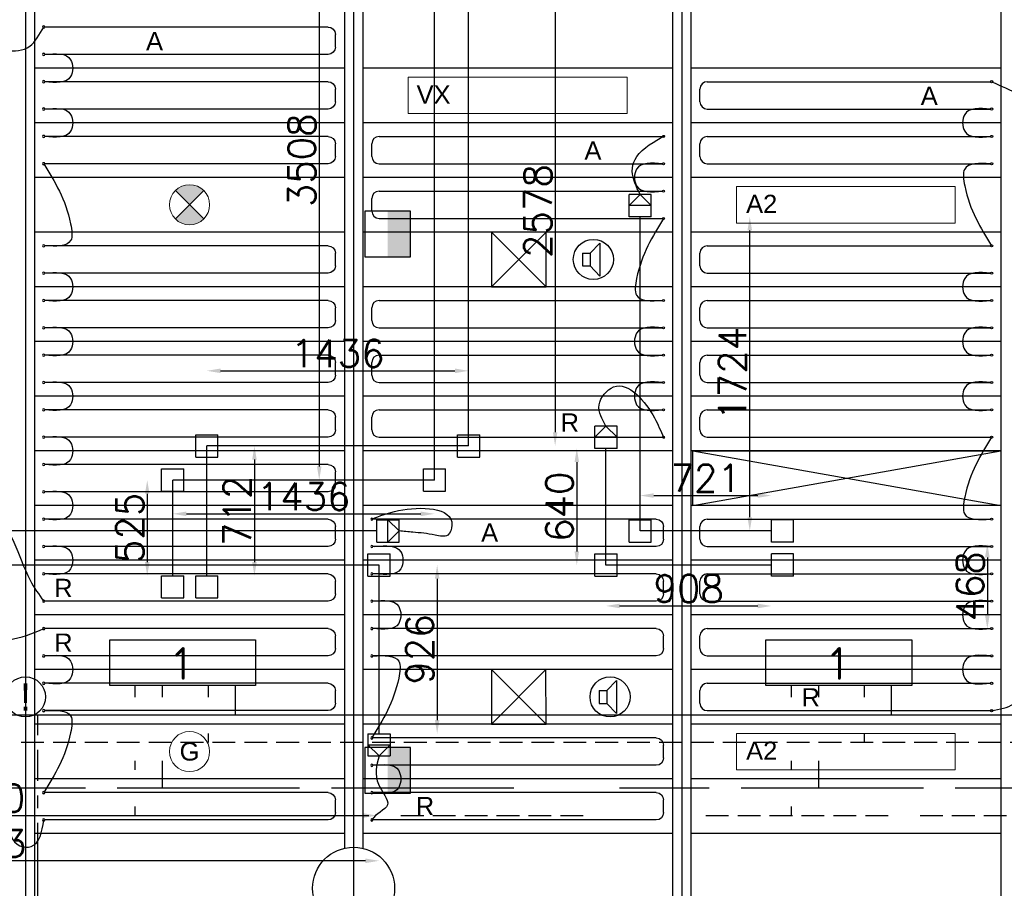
# Model space of a CAD drawing. Extents: x 7383 to 741080, y -570072 to -203000.
# Tile 17 of 43: x 468606 to 474007, y -283153 to -278387. Entities that reach past the tile are written whole.
import ezdxf

# ---------------------------------------------------------------- set-up
doc = ezdxf.new("R2010")
doc.units = 0
doc.header["$LTSCALE"] = 25
for name, pattern in [('2322105', [47, 40, -7]), ('2322106', [47, 5, -2, 5, -2, 5, -2, 5, -2, 5, -2, 5, -7]), ('2322107', [2000, 1000, 1000]), ('2322108', [7, 5, -2])]:
    doc.linetypes.add(name, pattern=pattern)
doc.layers.get('0').update_dxf_attribs({"linetype": 'CONTINUOUS'})
doc.layers.get('DEFPOINTS').update_dxf_attribs({"linetype": 'CONTINUOUS'})
for name, color, linetype in [('60', 7, 'CONTINUOUS'), ('KP-bandraster', 5, 'CONTINUOUS'), ('KP-koppelingen', 6, 'CONTINUOUS'), ('KP-leidingen(aanvoer)', 5, 'CONTINUOUS'), ('KP-leidingen(retour)', 1, 'CONTINUOUS'), ('KP-Lucht aanvoer', 6, 'CONTINUOUS'), ('KP-lucht centreline', 2, 'CONTINUOUS'), ('KP-maatvoering', 7, 'CONTINUOUS'), ('KP-Melders', 3, 'CONTINUOUS'), ('KP-panelen', 1, 'CONTINUOUS'), ('KP-registers', 4, 'CONTINUOUS'), ('KP-slangen', 7, 'CONTINUOUS'), ('KP-tekst', 7, 'CONTINUOUS'), ('SYM-W', 7, 'CONTINUOUS'), ('Thermostaat', 160, 'CONTINUOUS'), ('WL5501--', 130, 'CONTINUOUS'), ('WL5502--', 130, 'CONTINUOUS'), ('WL561---_AANVOER', 10, 'CONTINUOUS'), ('WL561---_RETOUR', 10, 'CONTINUOUS')]:
    doc.layers.add(name, color=color, linetype=linetype)
doc.layers.add('KP-Verlichting', color=2, linetype='CONTINUOUS', lineweight=18)
doc.styles.add('arial', font='ARIAL.TTF')
doc.styles.add('BURO-018', font='ISO96.shx', dxfattribs={"height": 90})
doc.styles.add('ISO', font='ISO.SHX')
doc.styles.add('VERWOL-1', font='ROMANS.SHX')
doc.dimstyles.new('MARTIN', dxfattribs={"dimscale": 0, "dimtxt": 50, "dimasz": 75, "dimexe": 4, "dimexo": 4, "dimgap": 20, "dimtad": 1, "dimdec": 0, "dimrnd": 0.01, "dimzin": 1, "dimdsep": 46, "dimtxsty": 'VERWOL-1', "dimcen": -25, "dimdle": 1, "dimclrd": 7, "dimclre": 2, "dimclrt": 7, "dimadec": 0, "dimazin": 0, "dimtfac": 1, "dimtdec": 0, "dimtix": 1, "dimtofl": 0, "dimtmove": 0, "dimatfit": 3, "dimldrblk": 'OBLIQUE', "dimfxl": 0, "dimtvp": 33.333333, "dimtolj": 1, "dimtzin": 1, "dimarcsym": 0})

# ---------------------------------------------------------------- blocks, each defined once
blk = doc.blocks.new('Register A')
at = {"layer": 'KP-registers', "linetype": 'Continuous'}
for p, q in [((90, 225), (1644, 225)), ((50, 115), (50, 185)), ((90, 75), (1644, 75))]:
    blk.add_line(p, q, dxfattribs=at)
for centre in [(1650, 225), (1650, 75)]:
    blk.add_circle(centre, 6, dxfattribs=at)
for centre, start, end in [((90, 185), 90, 180), ((90, 115), 180, 270)]:
    blk.add_arc(centre, 40, start, end, dxfattribs=at)
blk = doc.blocks.new('*D1531')
at = {"layer": 'DEFPOINTS', "color": 0, "linetype": 'Continuous', "transparency": 16777216}
for p in [(470577.4, -281379.1), (470577.4, -282304.8), (470896.1, -282304.8)]:
    blk.add_point(p, dxfattribs=at)
at = {"layer": 'KP-maatvoering', "color": 7, "linetype": 'Continuous', "lineweight": -2, "transparency": 16777216}
blk.add_line((470896.1, -281454.1), (470896.1, -282229.8), dxfattribs=at)
at = {"layer": 'KP-maatvoering', "color": 7, "linetype": 'Continuous', "transparency": 16777216}
for points in [[(470883.6, -281454.1), (470908.6, -281454.1), (470896.1, -281379.1)], [(470883.6, -282229.8), (470908.6, -282229.8), (470896.1, -282304.8)]]:
    blk.add_solid(points, dxfattribs=at)
at = {"layer": 'KP-maatvoering', "color": 7, "linetype": 'Continuous', "transparency": 16777216, "insert": (470801.1, -281842), "char_height": 150, "attachment_point": 5, "rotation": 90, "style": 'VERWOL-1'}
blk.add_mtext('\\A1;926', dxfattribs=at)
blk = doc.blocks.new('_OBLIQUE')
at = {"color": 0, "linetype": 'ByBlock'}
blk.add_line((-0.5, -0.5), (0.5, 0.5), dxfattribs=at)
blk = doc.blocks.new('*D1532')
at = {"layer": 'DEFPOINTS', "color": 0, "linetype": 'Continuous', "transparency": 16777216}
for p in [(472729.9, -280997.9), (472009.3, -281131), (472729.9, -281191.9)]:
    blk.add_point(p, dxfattribs=at)
at = {"layer": 'KP-maatvoering', "color": 7, "linetype": 'Continuous', "lineweight": -2, "transparency": 16777216}
blk.add_line((472084.3, -280997.9), (472654.9, -280997.9), dxfattribs=at)
at = {"layer": 'KP-maatvoering', "color": 7, "linetype": 'Continuous', "transparency": 16777216}
for points in [[(472084.3, -280985.4), (472084.3, -281010.4), (472009.3, -280997.9)], [(472654.9, -280985.4), (472654.9, -281010.4), (472729.9, -280997.9)]]:
    blk.add_solid(points, dxfattribs=at)
at = {"layer": 'KP-maatvoering', "color": 7, "linetype": 'Continuous', "transparency": 16777216, "insert": (472369.6, -280902.9), "char_height": 150, "attachment_point": 5, "style": 'VERWOL-1'}
blk.add_mtext('\\A1;721', dxfattribs=at)
blk = doc.blocks.new('*D1533')
at = {"layer": 'DEFPOINTS', "color": 0, "linetype": 'Continuous', "transparency": 16777216}
for p in [(472009.3, -279468.1), (472611, -279468.1), (472070.1, -281191.9)]:
    blk.add_point(p, dxfattribs=at)
at = {"layer": 'KP-maatvoering', "color": 7, "linetype": 'Continuous', "lineweight": -2, "transparency": 16777216}
blk.add_line((472611, -281116.9), (472611, -279543.1), dxfattribs=at)
at = {"layer": 'KP-maatvoering', "color": 7, "linetype": 'Continuous', "transparency": 16777216}
for points in [[(472598.5, -279543.1), (472623.5, -279543.1), (472611, -279468.1)], [(472598.5, -281116.9), (472623.5, -281116.9), (472611, -281191.9)]]:
    blk.add_solid(points, dxfattribs=at)
at = {"layer": 'KP-maatvoering', "color": 7, "linetype": 'Continuous', "transparency": 16777216, "insert": (472516, -280330), "char_height": 150, "attachment_point": 5, "rotation": 90, "style": 'VERWOL-1'}
blk.add_mtext('\\A1;1724', dxfattribs=at)
blk = doc.blocks.new('*D1534')
at = {"layer": 'DEFPOINTS', "color": 0, "linetype": 'Continuous', "transparency": 16777216}
for p in [(471822.1, -280739.1), (471662.1, -281379.1), (471822.1, -281379.1)]:
    blk.add_point(p, dxfattribs=at)
at = {"layer": 'KP-maatvoering', "color": 7, "linetype": 'Continuous', "lineweight": -2, "transparency": 16777216}
blk.add_line((471662.1, -280814.1), (471662.1, -281304.1), dxfattribs=at)
at = {"layer": 'KP-maatvoering', "color": 7, "linetype": 'Continuous', "transparency": 16777216}
for points in [[(471649.6, -280814.1), (471674.6, -280814.1), (471662.1, -280739.1)], [(471649.6, -281304.1), (471674.6, -281304.1), (471662.1, -281379.1)]]:
    blk.add_solid(points, dxfattribs=at)
at = {"layer": 'KP-maatvoering', "color": 7, "linetype": 'Continuous', "transparency": 16777216, "insert": (471567.1, -281059.1), "char_height": 150, "attachment_point": 5, "rotation": 90, "style": 'VERWOL-1'}
blk.add_mtext('\\A1;640', dxfattribs=at)
blk = doc.blocks.new('*D1535')
at = {"layer": 'DEFPOINTS', "color": 0, "linetype": 'Continuous', "transparency": 16777216}
for p in [(471822.1, -281379.1), (472729.9, -281379.1), (472729.9, -281603.6)]:
    blk.add_point(p, dxfattribs=at)
at = {"layer": 'KP-maatvoering', "color": 7, "linetype": 'Continuous', "lineweight": -2, "transparency": 16777216}
blk.add_line((471897.1, -281603.6), (472654.9, -281603.6), dxfattribs=at)
at = {"layer": 'KP-maatvoering', "color": 7, "linetype": 'Continuous', "transparency": 16777216}
for points in [[(471897.1, -281591.1), (471897.1, -281616.1), (471822.1, -281603.6)], [(472654.9, -281591.1), (472654.9, -281616.1), (472729.9, -281603.6)]]:
    blk.add_solid(points, dxfattribs=at)
at = {"layer": 'KP-maatvoering', "color": 7, "linetype": 'Continuous', "transparency": 16777216, "insert": (472276, -281508.6), "char_height": 150, "attachment_point": 5, "style": 'VERWOL-1'}
blk.add_mtext('\\A1;908', dxfattribs=at)
blk = doc.blocks.new('*D1540')
at = {"layer": 'DEFPOINTS', "color": 0, "linetype": 'Continuous', "transparency": 16777216}
for p in [(474177.4, -281261.9), (473914.3, -281729.7), (474177.4, -281729.7)]:
    blk.add_point(p, dxfattribs=at)
at = {"layer": 'KP-maatvoering', "color": 7, "linetype": 'Continuous', "lineweight": -2, "transparency": 16777216}
blk.add_line((473914.3, -281336.9), (473914.3, -281654.7), dxfattribs=at)
at = {"layer": 'KP-maatvoering', "color": 7, "linetype": 'Continuous', "transparency": 16777216}
for points in [[(473901.8, -281336.9), (473926.8, -281336.9), (473914.3, -281261.9)], [(473901.8, -281654.7), (473926.8, -281654.7), (473914.3, -281729.7)]]:
    blk.add_solid(points, dxfattribs=at)
at = {"layer": 'KP-maatvoering', "color": 7, "linetype": 'Continuous', "transparency": 16777216, "insert": (473819.3, -281495.8), "char_height": 150, "attachment_point": 5, "rotation": 90, "style": 'VERWOL-1'}
blk.add_mtext('\\A1;468', dxfattribs=at)
blk = doc.blocks.new('*D1639')
at = {"layer": 'DEFPOINTS', "color": 0, "linetype": 'Continuous', "transparency": 16777216}
for p in [(470881.4, -277404.4), (470249, -280912.8), (470881.4, -280912.8)]:
    blk.add_point(p, dxfattribs=at)
at = {"layer": 'KP-maatvoering', "color": 7, "linetype": 'Continuous', "lineweight": -2, "transparency": 16777216}
blk.add_line((470249, -277479.4), (470249, -280837.8), dxfattribs=at)
at = {"layer": 'KP-maatvoering', "color": 7, "linetype": 'Continuous', "transparency": 16777216}
for points in [[(470236.5, -277479.4), (470261.5, -277479.4), (470249, -277404.4)], [(470236.5, -280837.8), (470261.5, -280837.8), (470249, -280912.8)]]:
    blk.add_solid(points, dxfattribs=at)
at = {"layer": 'KP-maatvoering', "color": 7, "linetype": 'Continuous', "transparency": 16777216, "insert": (470154, -279158.6), "char_height": 150, "attachment_point": 5, "rotation": 90, "style": 'VERWOL-1'}
blk.add_mtext('\\A1;3508', dxfattribs=at)
blk = doc.blocks.new('*D1641')
at = {"layer": 'DEFPOINTS', "color": 0, "linetype": 'Continuous', "transparency": 16777216}
for p in [(471129.5, -278147.8), (471129.4, -280725.6), (471543.2, -280725.6)]:
    blk.add_point(p, dxfattribs=at)
at = {"layer": 'KP-maatvoering', "color": 7, "linetype": 'Continuous', "lineweight": -2, "transparency": 16777216}
blk.add_line((471543.2, -278222.8), (471543.2, -280650.6), dxfattribs=at)
at = {"layer": 'KP-maatvoering', "color": 7, "linetype": 'Continuous', "transparency": 16777216}
for points in [[(471530.7, -278222.8), (471555.7, -278222.8), (471543.2, -278147.8)], [(471530.7, -280650.6), (471555.7, -280650.6), (471543.2, -280725.6)]]:
    blk.add_solid(points, dxfattribs=at)
at = {"layer": 'KP-maatvoering', "color": 7, "linetype": 'Continuous', "transparency": 16777216, "insert": (471448.2, -279436.7), "char_height": 150, "attachment_point": 5, "rotation": 90, "style": 'VERWOL-1'}
blk.add_mtext('\\A1;2578', dxfattribs=at)
blk = doc.blocks.new('*D1642')
at = {"layer": 'DEFPOINTS', "color": 0, "linetype": 'Continuous', "transparency": 16777216}
for p in [(471068.6, -280313.6), (469632.5, -280725.6), (471068.6, -280725.6)]:
    blk.add_point(p, dxfattribs=at)
at = {"layer": 'KP-maatvoering', "color": 7, "linetype": 'Continuous', "lineweight": -2, "transparency": 16777216}
blk.add_line((469707.5, -280313.6), (470993.6, -280313.6), dxfattribs=at)
at = {"layer": 'KP-maatvoering', "color": 7, "linetype": 'Continuous', "transparency": 16777216}
for points in [[(469707.5, -280301.1), (469707.5, -280326.1), (469632.5, -280313.6)], [(470993.6, -280301.1), (470993.6, -280326.1), (471068.6, -280313.6)]]:
    blk.add_solid(points, dxfattribs=at)
at = {"layer": 'KP-maatvoering', "color": 7, "linetype": 'Continuous', "transparency": 16777216, "insert": (470350.6, -280218.6), "char_height": 150, "attachment_point": 5, "style": 'VERWOL-1'}
blk.add_mtext('\\A1;1436', dxfattribs=at)
blk = doc.blocks.new('*D1643')
at = {"layer": 'DEFPOINTS', "color": 0, "linetype": 'Continuous', "transparency": 16777216}
for p in [(469445.3, -280912.8), (470881.4, -280912.8), (470881.4, -281098.2)]:
    blk.add_point(p, dxfattribs=at)
at = {"layer": 'KP-maatvoering', "color": 7, "linetype": 'Continuous', "lineweight": -2, "transparency": 16777216}
blk.add_line((469520.3, -281098.2), (470806.4, -281098.2), dxfattribs=at)
at = {"layer": 'KP-maatvoering', "color": 7, "linetype": 'Continuous', "transparency": 16777216}
for points in [[(469520.3, -281085.7), (469520.3, -281110.7), (469445.3, -281098.2)], [(470806.4, -281085.7), (470806.4, -281110.7), (470881.4, -281098.2)]]:
    blk.add_solid(points, dxfattribs=at)
at = {"layer": 'KP-maatvoering', "color": 7, "linetype": 'Continuous', "transparency": 16777216, "insert": (470163.4, -281003.2), "char_height": 150, "attachment_point": 5, "style": 'VERWOL-1'}
blk.add_mtext('\\A1;1436', dxfattribs=at)
blk = doc.blocks.new('*D1644')
at = {"layer": 'DEFPOINTS', "color": 0, "linetype": 'Continuous', "transparency": 16777216}
for p in [(469632.5, -280725.6), (469632.5, -281437.8), (469893.7, -281437.8)]:
    blk.add_point(p, dxfattribs=at)
at = {"layer": 'KP-maatvoering', "color": 7, "linetype": 'Continuous', "lineweight": -2, "transparency": 16777216}
blk.add_line((469893.7, -280800.6), (469893.7, -281362.8), dxfattribs=at)
at = {"layer": 'KP-maatvoering', "color": 7, "linetype": 'Continuous', "transparency": 16777216}
for points in [[(469881.2, -280800.6), (469906.2, -280800.6), (469893.7, -280725.6)], [(469881.2, -281362.8), (469906.2, -281362.8), (469893.7, -281437.8)]]:
    blk.add_solid(points, dxfattribs=at)
at = {"layer": 'KP-maatvoering', "color": 7, "linetype": 'Continuous', "transparency": 16777216, "insert": (469798.7, -281081.7), "char_height": 150, "attachment_point": 5, "rotation": 90, "style": 'VERWOL-1'}
blk.add_mtext('\\A1;712', dxfattribs=at)
blk = doc.blocks.new('*D1645')
at = {"layer": 'DEFPOINTS', "color": 0, "linetype": 'Continuous', "transparency": 16777216}
for p in [(469445.3, -280912.8), (469305.6, -281437.8), (469445.3, -281437.8)]:
    blk.add_point(p, dxfattribs=at)
at = {"layer": 'KP-maatvoering', "color": 7, "linetype": 'Continuous', "lineweight": -2, "transparency": 16777216}
blk.add_line((469305.6, -280987.8), (469305.6, -281362.8), dxfattribs=at)
at = {"layer": 'KP-maatvoering', "color": 7, "linetype": 'Continuous', "transparency": 16777216}
for points in [[(469293.1, -280987.8), (469318.1, -280987.8), (469305.6, -280912.8)], [(469293.1, -281362.8), (469318.1, -281362.8), (469305.6, -281437.8)]]:
    blk.add_solid(points, dxfattribs=at)
at = {"layer": 'KP-maatvoering', "color": 7, "linetype": 'Continuous', "transparency": 16777216, "insert": (469210.6, -281175.3), "char_height": 150, "attachment_point": 5, "rotation": 90, "style": 'VERWOL-1'}
blk.add_mtext('\\A1;525', dxfattribs=at)
blk = doc.blocks.new('*D1646')
at = {"layer": 'DEFPOINTS', "color": 0, "linetype": 'Continuous', "transparency": 16777216}
for p in [(466194.8, -281379.1), (470577.4, -281379.1), (466194.8, -283001.8)]:
    blk.add_point(p, dxfattribs=at)
at = {"layer": 'KP-maatvoering', "color": 7, "linetype": 'Continuous', "lineweight": -2, "transparency": 16777216}
blk.add_line((470502.4, -283001.8), (466269.8, -283001.8), dxfattribs=at)
at = {"layer": 'KP-maatvoering', "color": 7, "linetype": 'Continuous', "transparency": 16777216}
for points in [[(466269.8, -282989.3), (466269.8, -283014.3), (466194.8, -283001.8)], [(470502.4, -282989.3), (470502.4, -283014.3), (470577.4, -283001.8)]]:
    blk.add_solid(points, dxfattribs=at)
at = {"layer": 'KP-maatvoering', "color": 7, "linetype": 'Continuous', "transparency": 16777216, "insert": (468386.1, -282906.8), "char_height": 150, "attachment_point": 5, "style": 'VERWOL-1'}
blk.add_mtext('\\A1;4383', dxfattribs=at)
blk = doc.blocks.new('*D1647')
at = {"layer": 'DEFPOINTS', "color": 0, "linetype": 'Continuous', "transparency": 16777216}
for p in [(466194.8, -281191.9), (470565.1, -281191.9), (470565.1, -282753.3)]:
    blk.add_point(p, dxfattribs=at)
at = {"layer": 'KP-maatvoering', "color": 7, "linetype": 'Continuous', "lineweight": -2, "transparency": 16777216}
blk.add_line((466269.8, -282753.3), (470490.1, -282753.3), dxfattribs=at)
at = {"layer": 'KP-maatvoering', "color": 7, "linetype": 'Continuous', "transparency": 16777216}
for points in [[(466269.8, -282740.8), (466269.8, -282765.8), (466194.8, -282753.3)], [(470490.1, -282740.8), (470490.1, -282765.8), (470565.1, -282753.3)]]:
    blk.add_solid(points, dxfattribs=at)
at = {"layer": 'KP-maatvoering', "color": 7, "linetype": 'Continuous', "transparency": 16777216, "insert": (468379.9, -282658.3), "char_height": 150, "attachment_point": 5, "style": 'VERWOL-1'}
blk.add_mtext('\\A1;4370', dxfattribs=at)
blk = doc.blocks.new('SW30485012')
at = {"color": 0, "linetype": 'Continuous'}
for p, q in [((-2.5, 2.5), (-2.5, -2.5)), ((2.5, 2.5), (-2.5, 2.5)), ((2.5, -2.5), (2.5, 2.5)), ((-2.5, -2.5), (2.5, -2.5))]:
    blk.add_line(p, q, dxfattribs=at)
blk.add_solid([(-2.5, 0), (2.5, 0), (-2.5, -2.5), (2.5, -2.5)], dxfattribs=at)
at = {"color": 0, "linetype": 'Continuous', "style": 'BURO-018', "flags": 1}
blk.add_attdef('W_ID', (0, 0), '', height=1.8, dxfattribs=at)

msp = doc.modelspace()

# ---------------------------------------------------------------- hatches: boundary and pattern name
at = {"layer": 'KP-Verlichting', "linetype": 'Continuous'}
h = msp.add_hatch(color=256, dxfattribs=at)
h.paths.add_polyline_path([(469459.9, -279324.9), (469537.6, -279402.6), (469615.4, -279324.9, 0.414214)])
h.paths.add_polyline_path([(469459.9, -279480.4, 0.414214), (469615.4, -279480.4), (469537.6, -279402.6)])

# ---------------------------------------------------------------- linework, layer by layer
at = {"layer": 'KP-bandraster', "linetype": 'Continuous'}
for p, q in [((468687.6, -276102.6), (468687.6, -283602.6)), ((472187.6, -276102.6), (472187.6, -283602.6)), ((472287.6, -276102.6), (472287.6, -283602.6)), ((473987.6, -276102.6), (473987.6, -283602.6)), ((470387.6, -276772), (470387.6, -282933.3)), ((470487.6, -276772), (470487.6, -282933.3))]:
    msp.add_line(p, q, dxfattribs=at)
msp.add_circle((470437.6, -283152.6), 225, dxfattribs=at)
at = {"layer": 'KP-koppelingen', "linetype": 'Continuous'}
for p, q in [((471948.5, -279468.1), (471948.5, -279346.4)), ((472070.2, -279346.4), (471948.5, -279346.4)), ((471948.5, -279407.2), (472009.3, -279346.4)), ((472009.3, -279346.4), (472070.1, -279407.3)), ((472070.1, -279468.1), (472070.2, -279346.4)), ((472070.1, -279407.3), (471948.5, -279407.2)), ((472070.1, -279468.1), (471948.5, -279468.1)), ((471761.3, -280739.1), (471761.3, -280617.5)), ((471883, -280617.5), (471761.3, -280617.5)), ((471761.3, -280678.3), (471822.1, -280617.5)), ((471822.1, -280617.5), (471882.9, -280678.3)), ((471882.9, -280739.2), (471883, -280617.5)), ((469571.7, -280786.4), (469571.7, -280664.7)), ((469571.7, -280664.7), (469693.4, -280664.7)), ((469693.4, -280786.4), (469693.4, -280664.7)), ((471007.8, -280786.4), (471007.8, -280664.7)), ((471007.8, -280664.7), (471129.4, -280664.7)), ((471129.4, -280786.4), (471129.4, -280664.7)), ((471882.9, -280678.3), (471761.3, -280678.3)), ((471882.9, -280739.2), (471761.3, -280739.1)), ((469571.7, -280786.4), (469693.4, -280786.4)), ((471007.8, -280786.4), (471129.4, -280786.4)), ((469384.5, -280973.6), (469384.5, -280851.9)), ((469384.5, -280851.9), (469506.2, -280851.9)), ((469506.2, -280973.6), (469506.2, -280851.9)), ((470820.6, -280973.6), (470820.6, -280851.9)), ((470820.6, -280851.9), (470942.2, -280851.9)), ((470942.2, -280973.6), (470942.2, -280851.9)), ((469384.5, -280973.6), (469506.2, -280973.6)), ((470820.6, -280973.6), (470942.2, -280973.6)), ((470565.1, -281252.7), (470565.1, -281131)), ((470565.1, -281131), (470686.8, -281131.1)), ((470625.9, -281252.7), (470626, -281131.1)), ((470626, -281131.1), (470686.8, -281191.9)), ((470686.7, -281252.7), (470686.8, -281131.1)), ((471948.5, -281252.7), (471948.5, -281131)), ((471948.5, -281131), (472070.1, -281131.1)), ((472070.1, -281252.7), (472070.1, -281131.1)), ((472729.9, -281252.7), (472729.9, -281131)), ((472851.6, -281131.1), (472729.9, -281131)), ((472851.6, -281252.7), (472851.6, -281131.1)), ((470686.8, -281191.9), (470625.9, -281252.7)), ((470565.1, -281252.7), (470686.7, -281252.7)), ((471948.5, -281252.7), (472070.1, -281252.7)), ((472851.6, -281252.7), (472729.9, -281252.7)), ((470516.6, -281439.9), (470516.6, -281318.2)), ((470516.6, -281318.2), (470638.2, -281318.3)), ((470638.2, -281439.9), (470638.2, -281318.3)), ((471761.3, -281439.9), (471761.3, -281318.2)), ((471761.3, -281318.2), (471882.9, -281318.3)), ((471882.9, -281439.9), (471882.9, -281318.3)), ((472729.9, -281439.9), (472729.9, -281318.2)), ((472851.6, -281318.3), (472729.9, -281318.2)), ((472851.6, -281439.9), (472851.6, -281318.3)), ((469384.5, -281559.4), (469384.5, -281437.8)), ((469384.5, -281437.8), (469506.2, -281437.8)), ((469506.2, -281559.5), (469506.2, -281437.8)), ((469571.7, -281559.4), (469571.7, -281437.8)), ((469571.7, -281437.8), (469693.4, -281437.8)), ((469693.4, -281559.5), (469693.4, -281437.8)), ((470516.6, -281439.9), (470638.2, -281439.9)), ((471761.3, -281439.9), (471882.9, -281439.9)), ((472851.6, -281439.9), (472729.9, -281439.9)), ((469384.5, -281559.4), (469506.2, -281559.5)), ((469571.7, -281559.4), (469693.4, -281559.5)), ((470516.6, -282304.8), (470516.5, -282426.4)), ((470516.6, -282304.8), (470638.2, -282304.9)), ((470638.2, -282304.9), (470638.2, -282426.5)), ((470516.5, -282365.6), (470638.2, -282365.7)), ((470577.3, -282426.5), (470516.5, -282365.6)), ((470638.2, -282365.7), (470577.3, -282426.5)), ((470516.5, -282426.4), (470638.2, -282426.5))]:
    msp.add_line(p, q, dxfattribs=at)
at = {"layer": 'KP-leidingen(aanvoer)', "linetype": 'Continuous'}
for p, q in [((471068.6, -280725.6), (471068.6, -277591.6)), ((472009.3, -281191.9), (472009.3, -279468.1)), ((469632.5, -281437.8), (469632.5, -280725.6)), ((471068.6, -280725.6), (469632.5, -280725.6)), ((470565.1, -281191.9), (466194.8, -281191.9)), ((472729.9, -281191.9), (472009.3, -281191.9))]:
    msp.add_line(p, q, dxfattribs=at)
at = {"layer": 'KP-leidingen(retour)', "linetype": 'Continuous'}
for p, q in [((470881.4, -280912.8), (470881.4, -277404.4)), ((471822.1, -281379.1), (471822.1, -280739.1)), ((469445.3, -281437.8), (469445.3, -280912.8)), ((470881.4, -280912.8), (469445.3, -280912.8)), ((470577.4, -281379.1), (466194.8, -281379.1)), ((470577.4, -282304.8), (470577.4, -281379.1)), ((472729.9, -281379.1), (471822.1, -281379.1))]:
    msp.add_line(p, q, dxfattribs=at)
at = {"layer": 'KP-Lucht aanvoer', "linetype": 'Continuous'}
for p, q in [((471193.6, -279552.6), (471193.5, -279852.6)), ((471193.5, -279852.6), (471493.3, -279552.6)), ((471493.3, -279552.6), (471193.6, -279552.6)), ((471193.6, -279552.6), (471493.5, -279852.6)), ((471493.5, -279852.6), (471493.3, -279552.6)), ((471193.5, -279852.6), (471493.5, -279852.6)), ((472299, -280752.6), (473987.6, -280752.6)), ((472299, -281052.6), (472299, -280752.6)), ((472299, -280752.6), (473987.6, -281052.6)), ((472299, -281052.6), (473987.6, -280752.6)), ((473987.6, -280752.6), (473987.6, -281052.6)), ((473987.6, -281052.6), (472299, -281052.6)), ((471193.4, -281952.6), (471193.3, -282252.6)), ((471193.3, -282252.6), (471493.1, -281952.6)), ((471493.1, -281952.6), (471193.4, -281952.6)), ((471193.4, -281952.6), (471493.3, -282252.6)), ((471493.3, -282252.6), (471493.1, -281952.6)), ((471193.3, -282252.6), (471493.3, -282252.6))]:
    msp.add_line(p, q, dxfattribs=at)
at = {"layer": 'KP-lucht centreline', "linetype": 'Continuous'}
for p, q in [((468637.6, -276102.6), (468637.6, -283602.6)), ((470437.6, -276102.6), (470437.6, -283602.6)), ((472237.6, -276102.6), (472237.6, -283602.6))]:
    msp.add_line(p, q, dxfattribs=at)
at = {"layer": 'KP-maatvoering', "linetype": 'Continuous'}
msp.add_line((472299, -280752.6), (473987.6, -280752.6), dxfattribs=at)
at = {"layer": 'KP-Melders', "linetype": 'Continuous'}
for p, q in [((471736.1, -279668.2), (471788.1, -279612.9)), ((471788.1, -279612.9), (471788.1, -279793.6)), ((471693, -279668.2), (471736.1, -279668.2)), ((471693, -279668.2), (471693, -279738.2)), ((471736.1, -279668.2), (471736.1, -279738.2)), ((471693, -279738.2), (471736.1, -279738.2)), ((471693, -279738.2), (471736.1, -279738.2)), ((471736.1, -279738.2), (471788.1, -279793.6)), ((471827.7, -282068.2), (471879.8, -282012.9)), ((471879.8, -282012.9), (471879.8, -282193.6)), ((471784.7, -282068.2), (471827.7, -282068.2)), ((471784.7, -282068.2), (471784.7, -282138.2)), ((471827.7, -282068.2), (471827.7, -282138.2)), ((471784.7, -282138.2), (471827.7, -282138.2)), ((471784.7, -282138.2), (471827.7, -282138.2)), ((471827.7, -282138.2), (471879.8, -282193.6))]:
    msp.add_line(p, q, dxfattribs=at)
for centre in [(471752.9, -279702.6), (468637.6, -282102.6), (471844.6, -282102.6)]:
    msp.add_circle(centre, 110, dxfattribs=at)
at = {"layer": 'KP-panelen', "linetype": 'Continuous'}
for p, q in [((470387.6, -278652.6), (468687.6, -278652.6)), ((472187.6, -278652.6), (470487.6, -278652.6)), ((473987.6, -278652.6), (472287.6, -278652.6)), ((470387.6, -278952.6), (468687.6, -278952.6)), ((472187.6, -278952.6), (470487.6, -278952.6)), ((473987.6, -278952.6), (472287.6, -278952.6)), ((470387.6, -279252.6), (468687.6, -279252.6)), ((472187.6, -279252.6), (470487.6, -279252.6)), ((473987.6, -279252.6), (472287.6, -279252.6)), ((470387.6, -279552.6), (468687.6, -279552.6)), ((472187.6, -279552.6), (470487.6, -279552.6)), ((473987.6, -279552.6), (472287.6, -279552.6)), ((470387.6, -279852.6), (468687.6, -279852.6)), ((472187.6, -279852.6), (470487.6, -279852.6)), ((473987.6, -279852.6), (472287.6, -279852.6)), ((470387.6, -280152.6), (468687.6, -280152.6)), ((472187.6, -280152.6), (470487.6, -280152.6)), ((473987.6, -280152.6), (472287.6, -280152.6)), ((470387.6, -280452.6), (468687.6, -280452.6)), ((472187.6, -280452.6), (470487.6, -280452.6)), ((473987.6, -280452.6), (472287.6, -280452.6)), ((470387.6, -280752.6), (468687.6, -280752.6)), ((472187.6, -280752.6), (470487.6, -280752.6)), ((473987.6, -280752.6), (472287.6, -280752.6)), ((470387.6, -281052.6), (468687.6, -281052.6)), ((472187.6, -281052.6), (470487.6, -281052.6)), ((473987.6, -281052.6), (472287.6, -281052.6)), ((470387.6, -281352.6), (468687.6, -281352.6)), ((472187.6, -281352.6), (470487.6, -281352.6)), ((473987.6, -281352.6), (472287.6, -281352.6)), ((470387.6, -281652.6), (468687.6, -281652.6)), ((472187.6, -281652.6), (470487.6, -281652.6)), ((473987.6, -281652.6), (472287.6, -281652.6)), ((470387.6, -281952.6), (468687.6, -281952.6)), ((472187.6, -281952.6), (470487.6, -281952.6)), ((473987.6, -281952.6), (472287.6, -281952.6)), ((470387.6, -282252.6), (468687.6, -282252.6)), ((472187.6, -282252.6), (470487.6, -282252.6)), ((473987.6, -282252.6), (472287.6, -282252.6)), ((470387.6, -282552.6), (468687.6, -282552.6)), ((472187.6, -282552.6), (470487.6, -282552.6)), ((473987.6, -282552.6), (472287.6, -282552.6)), ((470387.6, -282852.6), (468687.6, -282852.6)), ((472187.6, -282852.6), (470487.6, -282852.6)), ((473987.6, -282852.6), (472287.6, -282852.6))]:
    msp.add_line(p, q, dxfattribs=at)
at = {"layer": 'KP-slangen', "linetype": 'Continuous'}
for points in [[(468358.7, -278500.3), (468661.4, -278532.1), (468737.6, -278427.6)], [(468743.6, -278577.6), (468885.4, -278606.5), (468885.4, -278699.3), (468743.6, -278727.6)], [(473937.6, -278727.6), (474238.6, -278887.1), (474399, -279073.2), (474364.7, -279338.5)], [(468743.6, -278877.6), (468885.4, -278906.5), (468885.4, -278999.3), (468743.6, -279027.6)], [(473931.6, -278877.6), (473789.9, -278906.5), (473789.9, -278999.3), (473931.6, -279027.6)], [(468737.6, -279177.6), (468885.4, -279506.5), (468885.4, -279599.3), (468743.6, -279627.6)], [(472131.6, -279177.6), (471989.9, -279206.5), (471989.9, -279299.3), (472131.6, -279327.6)], [(473931.6, -279177.6), (473789.9, -279206.5), (473789.9, -279299.3), (473937.6, -279627.6)], [(472137.6, -279477.6), (471989.9, -279806.5), (471989.9, -279899.3), (472131.6, -279927.6)], [(468743.6, -279777.6), (468885.4, -279806.5), (468885.4, -279899.3), (468743.6, -279927.6)], [(473931.6, -279777.6), (473789.9, -279806.5), (473789.9, -279899.3), (473931.6, -279927.6)], [(468743.6, -280077.6), (468885.4, -280106.5), (468885.4, -280199.3), (468743.6, -280227.6)], [(472131.6, -280077.6), (471989.9, -280106.5), (471989.9, -280199.3), (472131.6, -280227.6)], [(473931.6, -280077.6), (473789.9, -280106.5), (473789.9, -280199.3), (473931.6, -280227.6)], [(468743.6, -280377.6), (468885.4, -280406.5), (468885.4, -280499.3), (468743.6, -280527.6)], [(471822.1, -280617.5), (471784.8, -280500.6), (471864, -280402.1), (472088.3, -280572.1), (472137.6, -280677.6), (472140.5, -280684.2)], [(472131.6, -280377.6), (471989.9, -280406.5), (471989.9, -280499.3), (472131.6, -280527.6)], [(473931.6, -280377.6), (473789.9, -280406.5), (473789.9, -280499.3), (473931.6, -280527.6)], [(468743.6, -280677.6), (468885.4, -280706.5), (468885.4, -280799.3), (468743.6, -280827.6)], [(473937.6, -280677.6), (473789.9, -281006.5), (473789.9, -281099.3), (473931.6, -281127.6)], [(468743.6, -280977.6), (468885.4, -281006.5), (468885.4, -281099.3), (468743.6, -281127.6)], [(468171.5, -281108.8), (468455.6, -281101.8), (468662.7, -281461.4), (468737.6, -281577.6)], [(470537.6, -281127.6), (470684.1, -281080.4), (470977.4, -281160.8), (470954.4, -281214.5), (470885.3, -281214.5), (470762.7, -281199.2), (470686.8, -281191.9)], [(468743.6, -281277.6), (468885.4, -281306.5), (468885.4, -281399.3), (468743.6, -281427.6)], [(470555, -281277.6), (470696.8, -281306.5), (470696.8, -281399.3), (470555, -281427.6)], [(473931.6, -281277.6), (473789.9, -281306.5), (473789.9, -281399.3), (473931.6, -281427.6)], [(468110.7, -281525.2), (468261, -281792.7), (468445.1, -281794.8), (468547.6, -281788.7), (468737.6, -281727.6)], [(470543.6, -281577.6), (470685.4, -281606.5), (470685.4, -281699.3), (470543.6, -281727.6)], [(473931.6, -281577.6), (473789.9, -281606.5), (473789.9, -281699.3), (473931.6, -281727.6)], [(468743.6, -281877.6), (468885.4, -281906.5), (468885.4, -281999.3), (468743.6, -282027.6)], [(470543.6, -281877.6), (470685.4, -281906.5), (470685.4, -281999.3), (470537.6, -282327.6)], [(473931.6, -281877.6), (473789.9, -281906.5), (473789.9, -281999.3), (473931.6, -282027.6)], [(473937.6, -282177.6), (474058.1, -282139.7), (474141.5, -281979.8), (474177.3, -281851.3)], [(468743.6, -282177.6), (468885.4, -282206.5), (468885.4, -282299.3), (468737.6, -282627.6)], [(470577.3, -282426.5), (470573.5, -282582.1), (470623.3, -282695.3), (470537.6, -282777.6), (470537.3, -282778.2)], [(470543.6, -282477.6), (470685.4, -282506.5), (470685.4, -282599.3), (470543.6, -282627.6)], [(468537.6, -282777.6), (468607.5, -282920.2), (468668.6, -282922.9), (468737.6, -282777.6)]]:
    msp.add_spline(points, degree=3, dxfattribs=at)
at = {"layer": 'KP-tekst', "linetype": 'Continuous'}
msp.add_spline([(472009.3, -279346.4), (472039.9, -279088.4), (472137.6, -279027.6), (472135.6, -279028.6)], degree=3, dxfattribs=at)
at = {"layer": 'KP-Verlichting', "linetype": 'Continuous'}
for p, q in [((470737.6, -278702.6), (471937.6, -278702.6)), ((470737.6, -278702.6), (470737.6, -278902.6)), ((471937.6, -278702.6), (471937.6, -278902.6)), ((470737.6, -278902.6), (471937.6, -278902.6)), ((472537.6, -279302.6), (473737.6, -279302.6)), ((472537.6, -279302.6), (472537.6, -279502.6)), ((473737.6, -279302.6), (473737.6, -279502.6)), ((469615.4, -279480.4), (469459.9, -279324.9)), ((469459.9, -279480.4), (469615.4, -279324.9)), ((472537.6, -279502.6), (473737.6, -279502.6)), ((472537.6, -282302.6), (473737.6, -282302.6)), ((472537.6, -282302.6), (472537.6, -282502.6)), ((473737.6, -282302.6), (473737.6, -282502.6)), ((472537.6, -282502.6), (473737.6, -282502.6))]:
    msp.add_line(p, q, dxfattribs=at)
for centre in [(469537.6, -279402.6), (469537.6, -282402.6)]:
    msp.add_circle(centre, 110, dxfattribs=at)
at = {"layer": 'SYM-W', "color": 2, "linetype": 'Continuous'}
for points in [[(469899.6, -282039.3), (469099.6, -282039.3), (469099.6, -281789.3), (469899.6, -281789.3)], [(473499.6, -282039.3), (472699.6, -282039.3), (472699.6, -281789.3), (473499.6, -281789.3)]]:
    msp.add_lwpolyline(points, close=True, dxfattribs=at)
at = {"layer": 'WL5501--', "linetype": '2322105'}
for p, q in [((469389.1, -282103.3), (469389.1, -282039.3)), ((472989.1, -282103.3), (472989.1, -282039.3)), ((469389.1, -282603.3), (469389.1, -282453.3)), ((472989.1, -282603.3), (472989.1, -282453.3)), ((471316, -282603.3), (467900.7, -282603.3)), ((477088.4, -282603.3), (471896, -282603.3))]:
    msp.add_line(p, q, dxfattribs=at)
at = {"layer": 'WL5502--', "linetype": '2322106'}
for p, q in [((469239.1, -282103.3), (469239.1, -282039.3)), ((472839.1, -282103.3), (472839.1, -282039.3)), ((469239.1, -282503.3), (469239.1, -282453.3)), ((472839.1, -282503.3), (472839.1, -282453.3)), ((469239.1, -282753.3), (469239.1, -282703.3)), ((472839.1, -282753.3), (472839.1, -282703.3)), ((468347, -282753.3), (471790, -282753.3)), ((472370, -282753.3), (477598, -282753.3))]:
    msp.add_line(p, q, dxfattribs=at)
at = {"layer": 'WL561---_AANVOER', "linetype": '2322107'}
for p, q in [((469789.1, -282203.3), (469789.1, -282039.3)), ((473389.1, -282203.3), (473389.1, -282039.3)), ((477663.6, -282203.3), (466283.1, -282203.3)), ((468705, -282313.3), (468705, -282203.3)), ((468705, -282563.3), (468705, -282393.3)), ((468705, -282713.3), (468705, -282643.3)), ((468705, -283562.5), (468705, -282793.3))]:
    msp.add_line(p, q, dxfattribs=at)
at = {"layer": 'WL561---_RETOUR', "linetype": '2322108'}
for p, q in [((469639.1, -282039.3), (469639.1, -282103.3)), ((473239.1, -282039.3), (473239.1, -282103.3)), ((469639.1, -282303.3), (469639.1, -282353.3)), ((473239.1, -282303.3), (473239.1, -282353.3)), ((477663.6, -282353.3), (454541.7, -282353.3))]:
    msp.add_line(p, q, dxfattribs=at)

# ---------------------------------------------------------------- block references
at = {"layer": 'KP-registers', "linetype": 'Continuous', "xscale": -1}
for p in [(470387.6, -278652.6), (470387.6, -278952.6), (470387.6, -279252.6), (470387.6, -279852.6), (470387.6, -280152.6), (470387.6, -280452.6), (470387.6, -280752.6), (470387.6, -281052.6), (470387.6, -281352.6), (472187.6, -281352.6), (470387.6, -281652.6), (472187.6, -281652.6), (470387.6, -281952.6), (472187.6, -281952.6), (470387.6, -282252.6), (472187.6, -282552.6), (470387.6, -282852.6), (472187.6, -282852.6)]:
    msp.add_blockref('Register A', p, dxfattribs=at)
at = {"layer": 'KP-registers', "linetype": 'Continuous'}
for p in [(472287.6, -278952.6), (470487.6, -279252.6), (472287.6, -279252.6), (470487.6, -279552.6), (472287.6, -279852.6), (470487.6, -280152.6), (472287.6, -280152.6), (470487.6, -280452.6), (472287.6, -280452.6), (470487.6, -280752.6), (472287.6, -280752.6), (472287.6, -281352.6), (472287.6, -281652.6), (472287.6, -281952.6), (472287.6, -282252.6)]:
    msp.add_blockref('Register A', p, dxfattribs=at)
at = {"layer": 'Thermostaat', "xscale": 50, "yscale": 50, "zscale": 50, "rotation": 90}
for p in [(470624, -279562.6), (470624, -282505.3)]:
    msp.add_blockref('SW30485012', p, dxfattribs=at)

# ---------------------------------------------------------------- texts
at = {"layer": '60', "color": 1, "linetype": 'Continuous', "style": 'ISO'}
for p in [(469453.3, -282009), (473053.3, -282009)]:
    msp.add_text('1', height=180, dxfattribs=at).set_placement(p)
at = {"layer": 'KP-Melders', "linetype": 'Continuous', "insert": (468637.6, -282102.6), "char_height": 150, "attachment_point": 5, "style": 'arial'}
msp.add_mtext('\\A1;!', dxfattribs=at)
at = {"layer": 'KP-tekst', "linetype": 'Continuous', "char_height": 100, "attachment_point": 5, "style": 'arial'}
for s, insert in [('\\A1;A', (469345.6, -278504.7)), ('\\A1;A', (473595.5, -278804.7)), ('\\A1;A', (471750.6, -279104.7)), ('\\A1;R', (471623.7, -280597.2)), ('\\A1;A', (471183.9, -281200.8)), ('\\A1;R', (468845.5, -281504.7)), ('\\A1;R', (468845.5, -281804.7)), ('\\A1;R', (472945.6, -282104.7)), ('\\A1;R', (470829.2, -282701.1))]:
    msp.add_mtext(s, dxfattribs=dict(at, insert=insert))
at = {"layer": 'KP-Verlichting', "linetype": 'Continuous', "char_height": 100, "attachment_point": 5, "style": 'arial'}
for s, insert in [('\\A1;VX', (470876.3, -278797.6)), ('\\A1;A2', (472676.3, -279397.6)), ('\\A1;G', (469537.6, -282402.6)), ('\\A1;A2', (472676.3, -282397.6))]:
    msp.add_mtext(s, dxfattribs=dict(at, insert=insert))

# ---------------------------------------------------------------- dimensions: what is measured, and where the dimension line sits
at = {"layer": 'KP-maatvoering', "linetype": 'Continuous'}
for base, p1, p2, picture, middle in [((470249, -280912.8), (470881.4, -277404.4), (470881.4, -280912.8), '*D1639', (470154, -279158.6)), ((471543.2, -280725.6), (471129.5, -278147.8), (471129.4, -280725.6), '*D1641', (471448.2, -279436.7)), ((472611, -279468.1), (472070.1, -281191.9), (472009.3, -279468.1), '*D1533', (472516, -280330)), ((469893.7, -281437.8), (469632.5, -280725.6), (469632.5, -281437.8), '*D1644', (469798.7, -281081.7)), ((471662.1, -281379.1), (471822.1, -280739.1), (471822.1, -281379.1), '*D1534', (471567.1, -281059.1)), ((469305.6, -281437.8), (469445.3, -280912.8), (469445.3, -281437.8), '*D1645', (469210.6, -281175.3)), ((473914.3, -281729.7), (474177.4, -281261.9), (474177.4, -281729.7), '*D1540', (473819.3, -281495.8)), ((470896.1, -282304.8), (470577.4, -281379.1), (470577.4, -282304.8), '*D1531', (470801.1, -281842))]:
    dim = msp.add_linear_dim(base=base, p1=p1, p2=p2, angle=90, dimstyle='MARTIN', override={"dimscale": 1, "dimtxt": 150, "dimse1": 1, "dimse2": 1}, dxfattribs=at)
    dim.commit()
    dim.dimension.update_dxf_attribs({"geometry": picture, "text_midpoint": middle})
for base, p1, p2, picture, middle in [((471068.6, -280313.6), (469632.5, -280725.6), (471068.6, -280725.6), '*D1642', (470350.6, -280218.6)), ((472729.9, -280997.9), (472009.3, -281131), (472729.9, -281191.9), '*D1532', (472369.6, -280902.9)), ((470881.4, -281098.2), (469445.3, -280912.8), (470881.4, -280912.8), '*D1643', (470163.4, -281003.2)), ((470565.1, -282753.3), (466194.8, -281191.9), (470565.1, -281191.9), '*D1647', (468379.9, -282658.3)), ((466194.8, -283001.8), (470577.4, -281379.1), (466194.8, -281379.1), '*D1646', (468386.1, -282906.8)), ((472729.9, -281603.6), (471822.1, -281379.1), (472729.9, -281379.1), '*D1535', (472276, -281508.6))]:
    dim = msp.add_linear_dim(base=base, p1=p1, p2=p2, dimstyle='MARTIN', override={"dimscale": 1, "dimtxt": 150, "dimse1": 1, "dimse2": 1}, dxfattribs=at)
    dim.commit()
    dim.dimension.update_dxf_attribs({"geometry": picture, "text_midpoint": middle})

doc.saveas('drawing.dxf')
